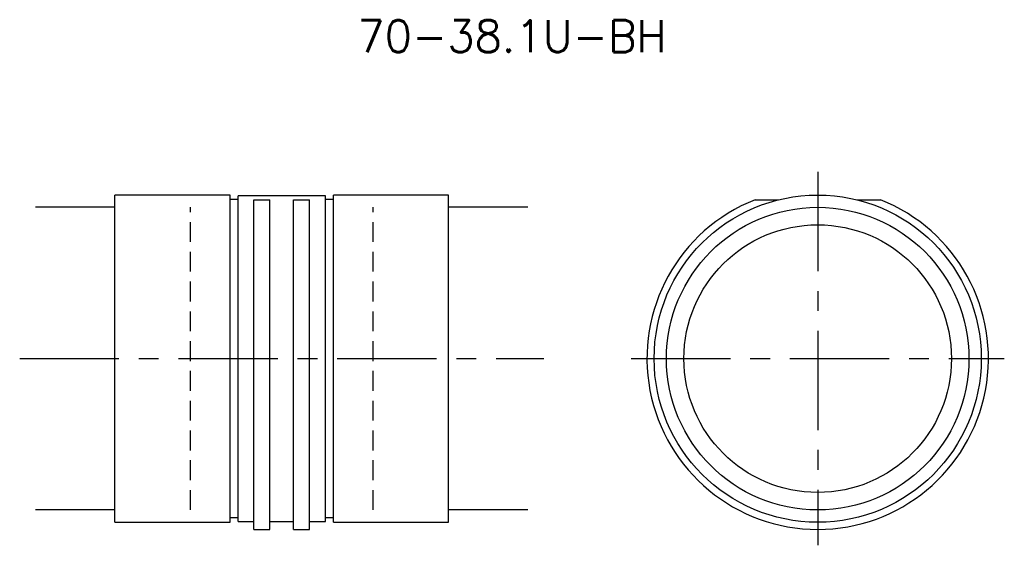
# Model space of a CAD drawing. Extents: x 0 to 124, y -24 to 43.
import ezdxf
from ezdxf.enums import TextEntityAlignment as Align

# ---------------------------------------------------------------- set-up
doc = ezdxf.new("R2010")
doc.units = 0
doc.header["$LTSCALE"] = 10
doc.linetypes.add('CENTER', pattern=[2, 1.25, -0.25, 0.25, -0.25])
doc.linetypes.add('HIDDEN', pattern=[0.375, 0.25, -0.125])
doc.layers.get('0').update_dxf_attribs({"linetype": 'CONTINUOUS'})
for name, color, linetype in [('HOJO', 4, 'CONTINUOUS'), ('L-CENTER', 1, 'CENTER'), ('L-HIDDEN', 3, 'HIDDEN')]:
    doc.layers.add(name, color=color, linetype=linetype)
doc.styles.add('BIGFONT', font='txt', dxfattribs={"bigfont": 'bigfont'})

msp = doc.modelspace()

# ---------------------------------------------------------------- linework, layer by layer
for p, q in [((26.5, 20.6), (12, 20.6)), ((12, -20.6), (12, 20.6)), ((26.5, -20.6), (26.5, 20.6)), ((27.5, 20.02), (26.5, 20.02)), ((27.5, -20.5), (27.5, 20.5)), ((38.5, 20.5), (27.5, 20.5)), ((29.5, -21.5), (29.5, 20)), ((29.5, 20), (31.5, 20)), ((31.5, -21.5), (31.5, 20)), ((34.5, -21.5), (34.5, 20)), ((34.5, 20), (36.5, 20)), ((36.5, -21.5), (36.5, 20)), ((38.5, -20.5), (38.5, 20.5)), ((39.5, 20.02), (38.5, 20.02)), ((39.5, -20.6), (39.5, 20.6)), ((54, 20.6), (39.5, 20.6)), ((54, -20.6), (54, 20.6)), ((92.61, 20), (95.56, 20)), ((105.44, 20), (108.39, 20)), ((12, -20.6), (26.5, -20.6)), ((26.5, -20.02), (27.5, -20.02)), ((27.5, -20.5), (29.5, -20.5)), ((31.5, -20.5), (34.5, -20.5)), ((36.5, -20.5), (38.5, -20.5)), ((38.5, -20.02), (39.5, -20.02)), ((39.5, -20.6), (54, -20.6)), ((29.5, -21.5), (31.5, -21.5)), ((34.5, -21.5), (36.5, -21.5))]:
    msp.add_line(p, q)
for radius in [20.6, 19.05, 16.85]:
    msp.add_circle((100.5, 0), radius)
msp.add_arc((100.5, 0), 21.5, 111.5289, 68.4711)
at = {"layer": 'HOJO'}
for p, q in [((12, 19.05), (2, 19.05)), ((64, 19.05), (54, 19.05)), ((12, -19.05), (2, -19.05)), ((64, -19.05), (54, -19.05))]:
    msp.add_line(p, q, dxfattribs=at)
at = {"layer": 'L-CENTER'}
for p, q in [((100.5, 23.5), (100.5, -23.5)), ((0, 0), (66, 0)), ((77, 0), (124, 0))]:
    msp.add_line(p, q, dxfattribs=at)
at = {"layer": 'L-HIDDEN'}
for p, q in [((21.5, -19.05), (21.5, 19.05)), ((44.5, -19.05), (44.5, 19.05))]:
    msp.add_line(p, q, dxfattribs=at)

# ---------------------------------------------------------------- texts
at = {"layer": 'HOJO', "style": 'BIGFONT'}
msp.add_text('70-38.1U-BH', height=4, dxfattribs=at).set_placement((62, 40.6), align=Align.MIDDLE_CENTER)

doc.saveas('drawing.dxf')
